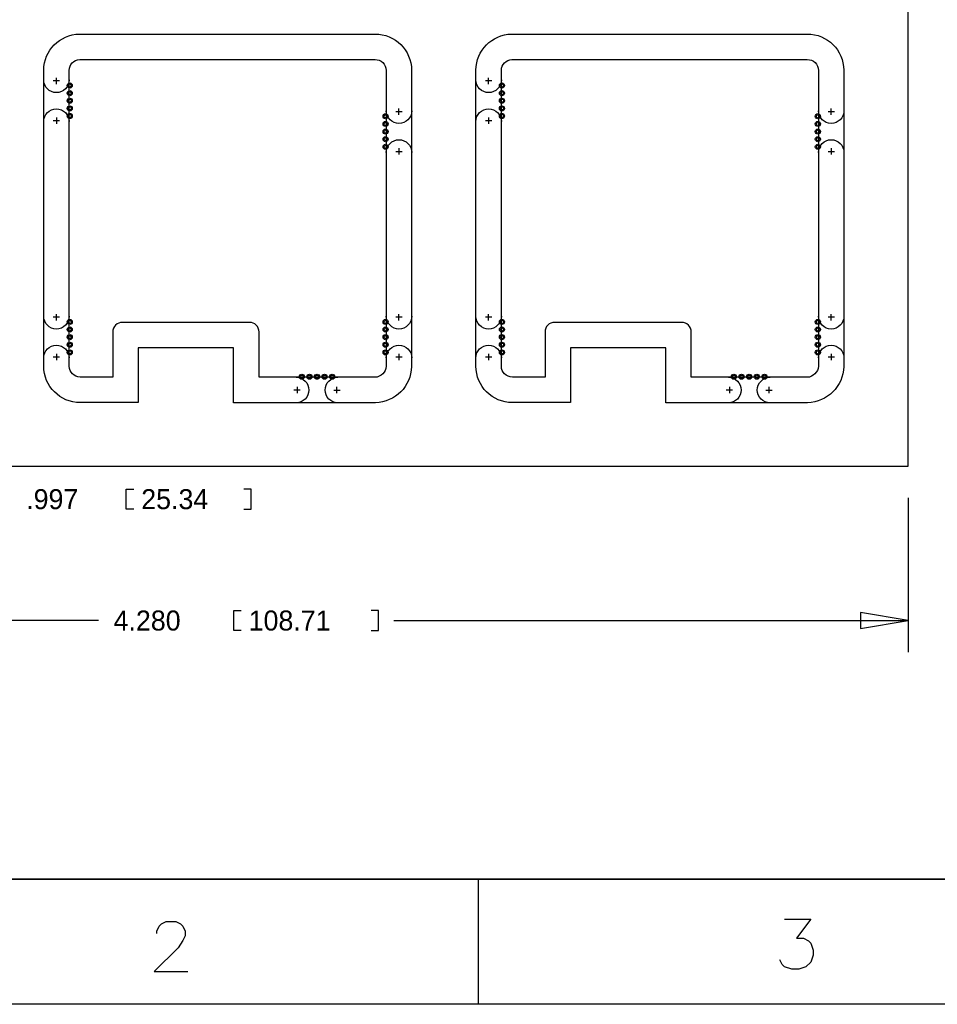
# Model space of a CAD drawing. Extents: x -43 to 377, y -50 to 247.
# Tile 6 of 10: x 31 to 104, y -50 to 29. Entities that reach past the tile are written whole.
import ezdxf

# ---------------------------------------------------------------- set-up
doc = ezdxf.new("R2010")
doc.units = 0
for name, color, linetype in [('BOT', 153, 'CONTINUOUS'), ('DRILL', 30, 'CONTINUOUS'), ('OUTLINE', 5, 'CONTINUOUS'), ('TOP', 5, 'CONTINUOUS')]:
    doc.layers.add(name, color=color, linetype=linetype)

# ---------------------------------------------------------------- blocks, each defined once
blk = doc.blocks.new('FIGURE_CIRCLE')
blk.add_circle((0, 0), 0.5)

msp = doc.modelspace()

# ---------------------------------------------------------------- linework, layer by layer
at = {"layer": 'BOT'}
for centre in [(34.5948, 23.3172), (34.5948, 22.7076), (69.1388, 23.3172), (69.1388, 22.7076), (34.5948, 22.098), (69.1388, 22.098), (34.5948, 21.4884), (69.1388, 21.4884), (34.5948, 20.8788), (59.8424, 20.8534), (69.1388, 20.8788), (94.3864, 20.8534), (59.8424, 20.2438), (59.8424, 19.6342), (94.3864, 20.2438), (94.3864, 19.6342), (59.8424, 19.0246), (94.3864, 19.0246), (59.8424, 18.415), (94.3864, 18.415), (34.5948, 4.4196), (34.5948, 3.81), (59.8424, 4.4196), (59.8424, 3.81), (69.1388, 4.4196), (69.1388, 3.81), (94.3864, 4.4196), (94.3864, 3.81), (34.5948, 3.2004), (59.8424, 3.2004), (69.1388, 3.2004), (94.3864, 3.2004), (34.5948, 2.5908), (59.8424, 2.5908), (69.1388, 2.5908), (94.3864, 2.5908), (34.5948, 1.9812), (59.8424, 1.9812), (69.1388, 1.9812), (94.3864, 1.9812), (53.1368, 0.0381), (53.7464, 0.0381), (54.356, 0.0381), (54.9656, 0.0381), (55.5752, 0.0381), (87.6808, 0.0381), (88.2904, 0.0381), (88.9, 0.0381), (89.5096, 0.0381), (90.1192, 0.0381)]:
    msp.add_circle(centre, 0.127, dxfattribs=at)
at = {"layer": 'DRILL'}
msp.add_lwpolyline([(-32.74822, -40.13962), (-32.74822, 236.860334), (367.251742, 236.860334), (367.251742, -40.13962)], close=True, dxfattribs=at)
for points in [[(39.7129, -10.5537), (39.116, -10.5537), (39.116, -8.9535), (39.7129, -8.9535)], [(48.5013, -10.5537), (49.0982, -10.5537), (49.0982, -8.9535), (48.5013, -8.9535)], [(101.6, -9.652), (101.6, -21.9964)], [(48.2981, -20.2565), (47.7012, -20.2565), (47.7012, -18.6563), (48.2981, -18.6563)], [(58.6867, -20.2565), (59.2836, -20.2565), (59.2836, -18.6563), (58.6867, -18.6563)], [(97.79, -20.0914), (101.6, -19.4564), (97.79, -18.8214), (97.79, -20.0914)], [(36.89985, -19.4564), (-7.112, -19.4564)], [(60.48375, -19.4564), (101.6, -19.4564)], [(-32.74822, -40.13962), (367.251742, -40.13962)], [(67.251834, -50.1396), (67.251834, -40.13962)], [(41.544494, -44.476924), (41.544494, -44.286424), (41.73474, -43.905424), (41.92524, -43.714924), (42.30624, -43.524424), (43.06824, -43.524424), (43.44924, -43.714924), (43.63974, -43.905424), (43.829986, -44.286424), (43.829986, -44.667424), (43.63974, -45.048424), (43.25874, -45.61967), (41.353994, -47.52467), (44.020486, -47.52467)], [(91.721432, -43.34129), (93.816678, -43.34129), (92.673678, -44.865036), (93.245178, -44.865036), (93.626178, -45.055536), (93.816678, -45.246036), (94.007178, -45.817536), (94.007178, -46.198536), (93.816678, -46.769782), (93.435678, -47.150782), (92.864178, -47.341282), (92.292678, -47.341282), (91.721432, -47.150782), (91.530932, -46.960282), (91.340432, -46.579282)], [(377.251722, -50.1396), (-42.7482, -50.1396)]]:
    msp.add_lwpolyline(points, dxfattribs=at)
at = {"layer": 'OUTLINE'}
msp.add_lwpolyline([(-7.112, -7.112), (101.6, -7.112), (101.6, 101.6254), (-7.112, 101.6254)], close=True, dxfattribs=at)
for points in [[(58.989206, 27.432, -0.412917), (61.9125, 24.531795), (61.9125, 0.842602, -0.399198), (59.02452, -2.044718), (47.6885, -2.044718), (47.6885, 2.3495), (40.0685, 2.3495), (40.0685, -2.032), (35.42287, -2.032, -0.4113), (32.512, 0.870087), (32.512, 24.545323, -0.403471), (35.362223, 27.432)], [(93.533206, 27.432, -0.412917), (96.4565, 24.531795), (96.4565, 0.842602, -0.399198), (93.56852, -2.044718), (82.2325, -2.044718), (82.2325, 2.3495), (74.6125, 2.3495), (74.6125, -2.032), (69.96687, -2.032, -0.4113), (67.056, 0.870087), (67.056, 24.545323, -0.403471), (69.906223, 27.432)], [(35.394646, 25.4), (58.9915, 25.4, -0.411862), (59.8805, 24.5237), (59.8805, 0.8763, -0.387434), (58.9915, -0.0127), (49.7205, -0.007874), (49.7205, 3.6195, 0.418682), (48.9585, 4.3815), (38.7985, 4.3815, 0.418682), (38.0365, 3.6195), (38.0365, -0.001524), (35.427412, 0, -0.408937), (34.544, 0.878586), (34.544, 24.529542, -0.394812)], [(69.938646, 25.4), (93.5355, 25.4, -0.411862), (94.4245, 24.5237), (94.4245, 0.8763, -0.387434), (93.5355, -0.0127), (84.2645, -0.007874), (84.2645, 3.6195, 0.418682), (83.5025, 4.3815), (73.3425, 4.3815, 0.418682), (72.5805, 3.6195), (72.5805, -0.001524), (69.971412, 0, -0.408937), (69.088, 0.878586), (69.088, 24.529542, -0.394812)]]:
    msp.add_lwpolyline(points, format="xyb", close=True, dxfattribs=at)
for points in [[(34.544, 23.7617, -1), (32.512, 23.7617)], [(69.088, 23.7617, -1), (67.056, 23.7617)], [(32.512, 20.4343, -1), (34.544, 20.4343)], [(61.9252, 21.2979, -1), (59.8932, 21.2979)], [(67.056, 20.4343, -1), (69.088, 20.4343)], [(96.4692, 21.2979, -1), (94.4372, 21.2979)], [(59.8932, 17.9705, -1), (61.9252, 17.9705)], [(94.4372, 17.9705, -1), (96.4692, 17.9705)], [(34.544, 4.8641, -1), (32.512, 4.8641)], [(61.9252, 4.8641, -1), (59.8932, 4.8641)], [(69.088, 4.8641, -1), (67.056, 4.8641)], [(96.4692, 4.8641, -1), (94.4372, 4.8641)], [(32.512, 1.5367, -1), (34.544, 1.5367)], [(59.8932, 1.5367, -1), (61.9252, 1.5367)], [(67.056, 1.5367, -1), (69.088, 1.5367)], [(94.4372, 1.5367, -1), (96.4692, 1.5367)], [(52.6923, -0.0127, -1), (52.6923, -2.0447)], [(56.0197, -2.0447, -1), (56.0197, -0.0127)], [(87.2363, -0.0127, -1), (87.2363, -2.0447)], [(90.5637, -2.0447, -1), (90.5637, -0.0127)]]:
    msp.add_lwpolyline(points, format="xyb", dxfattribs=at)
for points in [[(33.782, 23.6855), (33.274, 23.6855)], [(33.528, 23.4315), (33.528, 23.9395)], [(68.326, 23.6855), (67.818, 23.6855)], [(68.072, 23.4315), (68.072, 23.9395)], [(60.9092, 20.9677), (60.9092, 21.4757)], [(95.4532, 20.9677), (95.4532, 21.4757)], [(33.274, 20.5105), (33.782, 20.5105)], [(33.528, 20.7645), (33.528, 20.2565)], [(61.1632, 21.2217), (60.6552, 21.2217)], [(67.818, 20.5105), (68.326, 20.5105)], [(68.072, 20.7645), (68.072, 20.2565)], [(95.7072, 21.2217), (95.1992, 21.2217)], [(60.9092, 18.3007), (60.9092, 17.7927)], [(95.4532, 18.3007), (95.4532, 17.7927)], [(60.6552, 18.0467), (61.1632, 18.0467)], [(95.1992, 18.0467), (95.7072, 18.0467)], [(33.782, 4.7879), (33.274, 4.7879)], [(33.528, 4.5339), (33.528, 5.0419)], [(61.1632, 4.7879), (60.6552, 4.7879)], [(60.9092, 4.5339), (60.9092, 5.0419)], [(68.326, 4.7879), (67.818, 4.7879)], [(68.072, 4.5339), (68.072, 5.0419)], [(95.7072, 4.7879), (95.1992, 4.7879)], [(95.4532, 4.5339), (95.4532, 5.0419)], [(33.274, 1.6129), (33.782, 1.6129)], [(33.528, 1.8669), (33.528, 1.3589)], [(60.6552, 1.6129), (61.1632, 1.6129)], [(60.9092, 1.8669), (60.9092, 1.3589)], [(67.818, 1.6129), (68.326, 1.6129)], [(68.072, 1.8669), (68.072, 1.3589)], [(95.1992, 1.6129), (95.7072, 1.6129)], [(95.4532, 1.8669), (95.4532, 1.3589)], [(52.7685, -0.7747), (52.7685, -1.2827)], [(55.9435, -1.2827), (55.9435, -0.7747)], [(87.3125, -0.7747), (87.3125, -1.2827)], [(90.4875, -1.2827), (90.4875, -0.7747)], [(53.0225, -1.0287), (52.5145, -1.0287)], [(55.6895, -1.0287), (56.1975, -1.0287)], [(87.5665, -1.0287), (87.0585, -1.0287)], [(90.2335, -1.0287), (90.7415, -1.0287)]]:
    msp.add_lwpolyline(points, dxfattribs=at)
at = {"layer": 'TOP'}
for centre in [(34.5948, 23.3172), (34.5948, 22.7076), (69.1388, 23.3172), (69.1388, 22.7076), (34.5948, 22.098), (69.1388, 22.098), (34.5948, 21.4884), (69.1388, 21.4884), (34.5948, 20.8788), (59.8424, 20.8534), (69.1388, 20.8788), (94.3864, 20.8534), (59.8424, 20.2438), (59.8424, 19.6342), (94.3864, 20.2438), (94.3864, 19.6342), (59.8424, 19.0246), (94.3864, 19.0246), (59.8424, 18.415), (94.3864, 18.415), (34.5948, 4.4196), (34.5948, 3.81), (59.8424, 4.4196), (59.8424, 3.81), (69.1388, 4.4196), (69.1388, 3.81), (94.3864, 4.4196), (94.3864, 3.81), (34.5948, 3.2004), (59.8424, 3.2004), (69.1388, 3.2004), (94.3864, 3.2004), (34.5948, 2.5908), (59.8424, 2.5908), (69.1388, 2.5908), (94.3864, 2.5908), (34.5948, 1.9812), (59.8424, 1.9812), (69.1388, 1.9812), (94.3864, 1.9812), (53.1368, 0.0381), (53.7464, 0.0381), (54.356, 0.0381), (54.9656, 0.0381), (55.5752, 0.0381), (87.6808, 0.0381), (88.2904, 0.0381), (88.9, 0.0381), (89.5096, 0.0381), (90.1192, 0.0381)]:
    msp.add_circle(centre, 0.127, dxfattribs=at)

# ---------------------------------------------------------------- block references
at = {"layer": 'DRILL', "xscale": 0.4064, "yscale": 0.4064}
for p in [(34.5948, 23.3172), (34.5948, 22.7076), (69.1388, 23.3172), (69.1388, 22.7076), (34.5948, 22.098), (69.1388, 22.098), (34.5948, 21.4884), (69.1388, 21.4884), (34.5948, 20.8788), (59.8424, 20.8534), (69.1388, 20.8788), (94.3864, 20.8534), (59.8424, 20.2438), (59.8424, 19.6342), (94.3864, 20.2438), (94.3864, 19.6342), (59.8424, 19.0246), (94.3864, 19.0246), (59.8424, 18.415), (94.3864, 18.415), (34.5948, 4.4196), (34.5948, 3.81), (59.8424, 4.4196), (59.8424, 3.81), (69.1388, 4.4196), (69.1388, 3.81), (94.3864, 4.4196), (94.3864, 3.81), (34.5948, 3.2004), (59.8424, 3.2004), (69.1388, 3.2004), (94.3864, 3.2004), (34.5948, 2.5908), (59.8424, 2.5908), (69.1388, 2.5908), (94.3864, 2.5908), (34.5948, 1.9812), (59.8424, 1.9812), (69.1388, 1.9812), (94.3864, 1.9812), (53.1368, 0.0381), (53.7464, 0.0381), (54.356, 0.0381), (54.9656, 0.0381), (55.5752, 0.0381), (87.6808, 0.0381), (88.2904, 0.0381), (88.9, 0.0381), (89.5096, 0.0381), (90.1192, 0.0381)]:
    msp.add_blockref('FIGURE_CIRCLE', p, dxfattribs=at)

# ---------------------------------------------------------------- texts
at = {"layer": 'DRILL'}
for s, p in [('.997', (31.115, -10.5537)), ('25.34', (40.3098, -10.5537)), ('4.280', (38.1, -20.2565)), ('108.71', (48.895, -20.2565))]:
    msp.add_text(s, height=1.6002, dxfattribs=at).set_placement(p)

doc.saveas('drawing.dxf')
